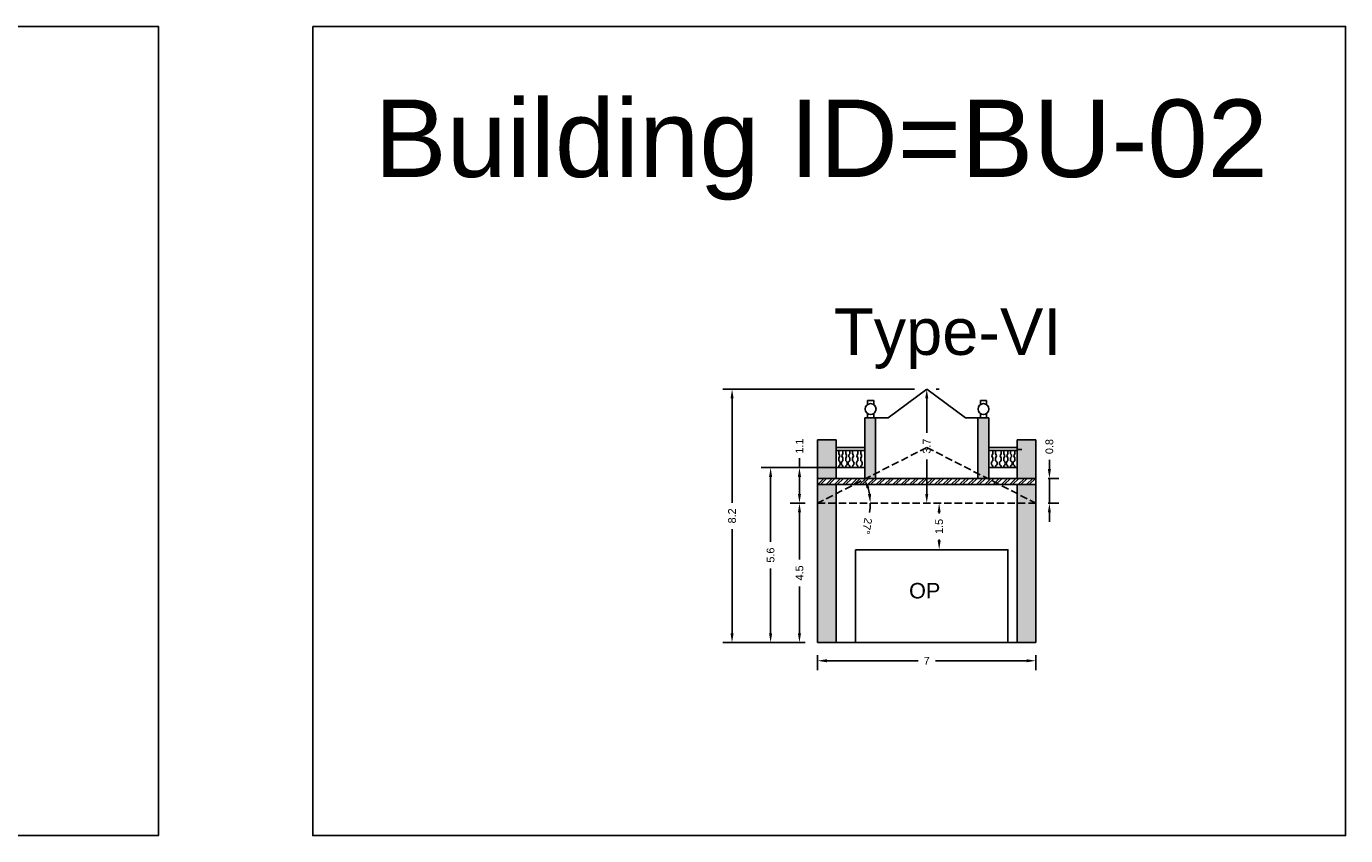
# Model space of a CAD drawing. Header units: metres. Extents: x 3416649 to 3417093, y -6712874 to -6712690.
# Tile 12 of 45: x 3416686 to 3416728, y -6712716 to -6712690. Entities that reach past the tile are written whole.
import ezdxf

# ---------------------------------------------------------------- set-up
doc = ezdxf.new("R2010")
doc.units = ezdxf.units.M
doc.linetypes.add('ACAD_ISO02W100', pattern=[15, 12, -3])
doc.layers.add('Dotted', color=7, linetype='ACAD_ISO02W100', plot=False)
doc.styles.get("Standard").update_dxf_attribs({"font": 'arial.ttf'})
doc.dimstyles.new('ISO-25', dxfattribs={"dimtxt": 0.25, "dimasz": 0.3, "dimexe": 0.3, "dimexo": 0.4, "dimgap": 0.2, "dimtad": 0, "dimdec": 1, "dimdsep": 46, "dimtxsty": 'Standard', "dimcen": 2.5, "dimadec": 0, "dimazin": 0, "dimtfac": 1, "dimtdec": 1, "dimtmove": 0, "dimatfit": 3, "dimfxl": 1, "dimarcsym": 0})

# ---------------------------------------------------------------- blocks, each defined once
blk = doc.blocks.new('*D10')
at = {"color": 0, "lineweight": -2, "transparency": 16777216}
for p, q in [((3416710.851, -6712705.469), (3416710.364, -6712705.469)), ((3416710.664, -6712705.769), (3416710.664, -6712707.286)), ((3416710.664, -6712709.669), (3416710.664, -6712708.153)), ((3416710.851, -6712709.969), (3416710.364, -6712709.969))]:
    blk.add_line(p, q, dxfattribs=at)
at = {"color": 0, "transparency": 16777216}
for points in [[(3416710.614, -6712705.769), (3416710.714, -6712705.769), (3416710.664, -6712705.469)], [(3416710.614, -6712709.669), (3416710.714, -6712709.669), (3416710.664, -6712709.969)]]:
    blk.add_solid(points, dxfattribs=at)
at = {"layer": 'Defpoints', "color": 0, "transparency": 16777216}
for p in [(3416710.664, -6712705.469), (3416711.251, -6712705.469), (3416711.251, -6712709.969)]:
    blk.add_point(p, dxfattribs=at)
at = {"color": 0, "transparency": 16777216, "insert": (3416710.664, -6712707.719), "char_height": 0.25, "attachment_point": 5, "rotation": 90}
blk.add_mtext('4.5', dxfattribs=at)
blk = doc.blocks.new('*D11')
at = {"color": 0, "lineweight": -2, "transparency": 16777216}
for p, q in [((3416711.251, -6712710.369), (3416711.251, -6712710.853)), ((3416711.551, -6712710.553), (3416714.49, -6712710.553)), ((3416717.991, -6712710.553), (3416715.052, -6712710.553)), ((3416718.291, -6712710.369), (3416718.291, -6712710.853))]:
    blk.add_line(p, q, dxfattribs=at)
at = {"color": 0, "transparency": 16777216}
for points in [[(3416711.551, -6712710.503), (3416711.551, -6712710.603), (3416711.251, -6712710.553)], [(3416717.991, -6712710.503), (3416717.991, -6712710.603), (3416718.291, -6712710.553)]]:
    blk.add_solid(points, dxfattribs=at)
at = {"layer": 'Defpoints', "color": 0, "transparency": 16777216}
for p in [(3416711.251, -6712709.969), (3416718.291, -6712709.969), (3416718.291, -6712710.553)]:
    blk.add_point(p, dxfattribs=at)
at = {"color": 0, "transparency": 16777216, "insert": (3416714.771, -6712710.553), "char_height": 0.25, "attachment_point": 5}
blk.add_mtext('7', dxfattribs=at)
blk = doc.blocks.new('*D12')
at = {"color": 0, "lineweight": -2, "transparency": 16777216}
for p, q in [((3416711.884, -6712704.319), (3416710.364, -6712704.319)), ((3416710.664, -6712704.319), (3416710.664, -6712704.019)), ((3416710.664, -6712705.169), (3416710.664, -6712704.619)), ((3416710.851, -6712705.469), (3416710.364, -6712705.469))]:
    blk.add_line(p, q, dxfattribs=at)
at = {"color": 0, "transparency": 16777216}
for points in [[(3416710.614, -6712704.619), (3416710.714, -6712704.619), (3416710.664, -6712704.319)], [(3416710.614, -6712705.169), (3416710.714, -6712705.169), (3416710.664, -6712705.469)]]:
    blk.add_solid(points, dxfattribs=at)
at = {"layer": 'Defpoints', "color": 0, "transparency": 16777216}
for p in [(3416710.664, -6712704.319), (3416712.284, -6712704.319), (3416711.251, -6712705.469)]:
    blk.add_point(p, dxfattribs=at)
at = {"color": 0, "transparency": 16777216, "insert": (3416710.664, -6712703.627), "char_height": 0.25, "attachment_point": 5, "rotation": 90}
blk.add_mtext('1.1', dxfattribs=at)
blk = doc.blocks.new('*D13')
at = {"color": 0, "lineweight": -2, "transparency": 16777216}
for p, q in [((3416714.771, -6712702.089), (3416714.771, -6712703.202)), ((3416715.171, -6712701.789), (3416715.071, -6712701.789)), ((3416714.771, -6712705.169), (3416714.771, -6712704.057)), ((3416715.171, -6712705.469), (3416715.071, -6712705.469))]:
    blk.add_line(p, q, dxfattribs=at)
at = {"color": 0, "transparency": 16777216}
for points in [[(3416714.721, -6712702.089), (3416714.821, -6712702.089), (3416714.771, -6712701.789)], [(3416714.721, -6712705.169), (3416714.821, -6712705.169), (3416714.771, -6712705.469)]]:
    blk.add_solid(points, dxfattribs=at)
at = {"layer": 'Defpoints', "color": 0, "transparency": 16777216}
for p in [(3416714.771, -6712701.789), (3416714.771, -6712705.469), (3416714.771, -6712705.469)]:
    blk.add_point(p, dxfattribs=at)
at = {"color": 0, "transparency": 16777216, "insert": (3416714.771, -6712703.629), "char_height": 0.25, "attachment_point": 5, "rotation": 90}
blk.add_mtext('3.7', dxfattribs=at)
blk = doc.blocks.new('*D14')
at = {"color": 0, "lineweight": -2, "transparency": 16777216}
for p, q in [((3416715.331, -6712705.469), (3416715.471, -6712705.469)), ((3416715.171, -6712705.769), (3416715.171, -6712705.802)), ((3416715.171, -6712706.669), (3416715.171, -6712706.636)), ((3416715.331, -6712706.969), (3416715.471, -6712706.969))]:
    blk.add_line(p, q, dxfattribs=at)
at = {"color": 0, "transparency": 16777216}
for points in [[(3416715.121, -6712705.769), (3416715.221, -6712705.769), (3416715.171, -6712705.469)], [(3416715.121, -6712706.669), (3416715.221, -6712706.669), (3416715.171, -6712706.969)]]:
    blk.add_solid(points, dxfattribs=at)
at = {"layer": 'Defpoints', "color": 0, "transparency": 16777216}
for p in [(3416714.931, -6712705.469), (3416715.171, -6712705.469), (3416714.931, -6712706.969)]:
    blk.add_point(p, dxfattribs=at)
at = {"color": 0, "transparency": 16777216, "insert": (3416715.171, -6712706.219), "char_height": 0.25, "attachment_point": 5, "rotation": 90}
blk.add_mtext('1.5', dxfattribs=at)
blk = doc.blocks.new('*D15')
at = {"color": 0, "lineweight": -2, "transparency": 16777216}
for p, q in [((3416718.728, -6712704.369), (3416718.728, -6712704.069)), ((3416718.691, -6712704.669), (3416719.028, -6712704.669)), ((3416718.728, -6712705.469), (3416718.728, -6712704.669)), ((3416718.691, -6712705.469), (3416719.028, -6712705.469)), ((3416718.728, -6712705.769), (3416718.728, -6712706.069))]:
    blk.add_line(p, q, dxfattribs=at)
at = {"color": 0, "transparency": 16777216}
for points in [[(3416718.678, -6712704.369), (3416718.778, -6712704.369), (3416718.728, -6712704.669)], [(3416718.678, -6712705.769), (3416718.778, -6712705.769), (3416718.728, -6712705.469)]]:
    blk.add_solid(points, dxfattribs=at)
at = {"layer": 'Defpoints', "color": 0, "transparency": 16777216}
for p in [(3416718.291, -6712704.669), (3416718.728, -6712704.669), (3416718.291, -6712705.469)]:
    blk.add_point(p, dxfattribs=at)
at = {"color": 0, "transparency": 16777216, "insert": (3416718.728, -6712703.641), "char_height": 0.25, "attachment_point": 5, "rotation": 90}
blk.add_mtext('0.8', dxfattribs=at)
blk = doc.blocks.new('*D16')
at = {"color": 0, "lineweight": -2, "transparency": 16777216}
for p, q in [((3416711.665, -6712704.319), (3416709.433, -6712704.319)), ((3416709.733, -6712704.619), (3416709.733, -6712706.717)), ((3416709.733, -6712709.669), (3416709.733, -6712707.572)), ((3416710.851, -6712709.969), (3416709.433, -6712709.969))]:
    blk.add_line(p, q, dxfattribs=at)
at = {"color": 0, "transparency": 16777216}
for points in [[(3416709.683, -6712704.619), (3416709.783, -6712704.619), (3416709.733, -6712704.319)], [(3416709.683, -6712709.669), (3416709.783, -6712709.669), (3416709.733, -6712709.969)]]:
    blk.add_solid(points, dxfattribs=at)
at = {"layer": 'Defpoints', "color": 0, "transparency": 16777216}
for p in [(3416709.733, -6712704.319), (3416712.065, -6712704.319), (3416711.251, -6712709.969)]:
    blk.add_point(p, dxfattribs=at)
at = {"color": 0, "transparency": 16777216, "insert": (3416709.733, -6712707.144), "char_height": 0.25, "attachment_point": 5, "rotation": 90}
blk.add_mtext('5.6', dxfattribs=at)
blk = doc.blocks.new('*D17')
at = {"color": 0, "lineweight": -2, "transparency": 16777216}
for p, q in [((3416714.371, -6712701.789), (3416708.19, -6712701.789)), ((3416708.49, -6712702.089), (3416708.49, -6712705.453)), ((3416708.49, -6712709.669), (3416708.49, -6712706.306)), ((3416710.851, -6712709.969), (3416708.19, -6712709.969))]:
    blk.add_line(p, q, dxfattribs=at)
at = {"color": 0, "transparency": 16777216}
for points in [[(3416708.44, -6712702.089), (3416708.54, -6712702.089), (3416708.49, -6712701.789)], [(3416708.44, -6712709.669), (3416708.54, -6712709.669), (3416708.49, -6712709.969)]]:
    blk.add_solid(points, dxfattribs=at)
at = {"layer": 'Defpoints', "color": 0, "transparency": 16777216}
for p in [(3416708.49, -6712701.789), (3416714.771, -6712701.789), (3416711.251, -6712709.969)]:
    blk.add_point(p, dxfattribs=at)
at = {"color": 0, "transparency": 16777216, "insert": (3416708.49, -6712705.879), "char_height": 0.25, "attachment_point": 5, "rotation": 90}
blk.add_mtext('8.2', dxfattribs=at)
blk = doc.blocks.new('*D18')
at = {"color": 0, "lineweight": -2, "transparency": 16777216}
for start, end in [(10.1313, 16.9523), (349.8687, 0)]:
    blk.add_arc((3416711.251, -6712705.469), 1.699, start, end, dxfattribs=at)
at = {"color": 0, "transparency": 16777216}
for points in [[(3416712.83, -6712704.992), (3416712.923, -6712704.955), (3416712.764, -6712704.696)], [(3416712.974, -6712705.166), (3416712.874, -6712705.175), (3416712.95, -6712705.469)]]:
    blk.add_solid(points, dxfattribs=at)
at = {"layer": 'Defpoints', "color": 0, "transparency": 16777216}
for p in [(3416714.771, -6712703.669), (3416712.867, -6712704.943), (3416711.251, -6712705.469), (3416711.251, -6712705.469), (3416718.291, -6712705.469)]:
    blk.add_point(p, dxfattribs=at)
at = {"color": 0, "transparency": 16777216, "insert": (3416712.845, -6712706.208), "char_height": 0.25, "attachment_point": 5, "rotation": 259.8687}
blk.add_mtext('27°', dxfattribs=at)

msp = doc.modelspace()

# ---------------------------------------------------------------- hatches: boundary and pattern name
h = msp.add_hatch(color=256)
h.dxf.hatch_style = 1
h.paths.add_polyline_path([(3416711.251, -6712703.419), (3416711.851, -6712703.419), (3416711.851, -6712704.669), (3416711.251, -6712704.669)])
h.paths.add_polyline_path([(3416711.251, -6712704.869), (3416711.851, -6712704.869), (3416711.851, -6712705.162), (3416711.251, -6712705.469)])
h.paths.add_polyline_path([(3416711.851, -6712705.162), (3416711.851, -6712705.469), (3416711.251, -6712705.469)], flags=17)
h.paths.add_polyline_path([(3416711.251, -6712705.469), (3416711.851, -6712705.469), (3416711.851, -6712709.969), (3416711.251, -6712709.969)])
h.paths.add_polyline_path([(3416712.771, -6712702.709), (3416713.121, -6712702.709), (3416713.121, -6712704.513), (3416712.816, -6712704.669), (3416712.771, -6712704.669)])
h.paths.add_polyline_path([(3416713.121, -6712704.513), (3416713.121, -6712704.669), (3416712.816, -6712704.669)], flags=17)
h = msp.add_hatch(color=256)
h.dxf.hatch_style = 1
h.paths.add_polyline_path([(3416718.291, -6712703.419), (3416717.691, -6712703.419), (3416717.691, -6712704.669), (3416718.291, -6712704.669)])
h.paths.add_polyline_path([(3416718.291, -6712704.869), (3416717.691, -6712704.869), (3416717.691, -6712705.162), (3416718.291, -6712705.469)])
h.paths.add_polyline_path([(3416717.691, -6712705.162), (3416717.691, -6712705.469), (3416718.291, -6712705.469)], flags=17)
h.paths.add_polyline_path([(3416718.291, -6712705.469), (3416717.691, -6712705.469), (3416717.691, -6712709.969), (3416718.291, -6712709.969)])
h.paths.add_polyline_path([(3416716.771, -6712702.709), (3416716.421, -6712702.709), (3416716.421, -6712704.513), (3416716.727, -6712704.669), (3416716.771, -6712704.669)])
h.paths.add_polyline_path([(3416716.421, -6712704.513), (3416716.421, -6712704.669), (3416716.727, -6712704.669)], flags=17)
h = msp.add_hatch()
h.set_pattern_fill('ANGLE', color=256)
h.set_pattern_definition([(0, (0, 0), (0, 6.985), [5.08, -1.905]), (90, (0, 0), (-6.985, 4e-16), [5.08, -1.905])])
h.paths.add_polyline_path([(3416718.291, -6712703.419), (3416717.691, -6712703.419), (3416717.691, -6712704.669), (3416718.291, -6712704.669)])
h = msp.add_hatch()
h.set_pattern_fill('ANSI32', color=256, scale=0.02)
h.set_pattern_definition([(45, (0, 0), (-0.134703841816, 0.134703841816), []), (45, (0.0898, 0), (-0.134703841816, 0.134703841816), [])])
h.paths.add_polyline_path([(3416716.727, -6712704.669), (3416712.816, -6712704.669), (3416712.425, -6712704.869), (3416717.118, -6712704.869)])
h.paths.add_polyline_path([(3416718.291, -6712704.669), (3416716.727, -6712704.669), (3416717.118, -6712704.869), (3416718.291, -6712704.869)])
h.paths.add_polyline_path([(3416712.816, -6712704.669), (3416711.251, -6712704.669), (3416711.251, -6712704.869), (3416712.425, -6712704.869)])

# ---------------------------------------------------------------- linework, layer by layer
for points in [[(3416649.386, -6712690.082), (3416689.983, -6712690.082), (3416689.983, -6712716.196), (3416649.386, -6712716.196)], [(3416694.961, -6712690.082), (3416728.285, -6712690.082), (3416728.285, -6712716.196), (3416694.961, -6712716.196)], [(3416712.471, -6712706.969), (3416717.391, -6712706.969), (3416717.391, -6712709.969), (3416712.471, -6712709.969)]]:
    msp.add_lwpolyline(points, close=True)
for points in [[(3416712.86, -6712702.287), (3416712.86, -6712702.153)], [(3416713.06, -6712702.153), (3416712.86, -6712702.153)], [(3416713.06, -6712702.287), (3416713.06, -6712702.153)], [(3416713.521, -6712702.709), (3416714.771, -6712701.789)], [(3416716.021, -6712702.709), (3416714.771, -6712701.789)], [(3416716.501, -6712702.287), (3416716.501, -6712702.153)], [(3416716.701, -6712702.153), (3416716.501, -6712702.153)], [(3416716.701, -6712702.287), (3416716.701, -6712702.153)], [(3416712.86, -6712702.709), (3416712.86, -6712702.575)], [(3416713.06, -6712702.709), (3416713.06, -6712702.575)], [(3416716.501, -6712702.709), (3416716.501, -6712702.575)], [(3416716.701, -6712702.709), (3416716.701, -6712702.575)], [(3416712.771, -6712702.709), (3416713.521, -6712702.709)], [(3416712.771, -6712703.669), (3416712.771, -6712702.709)], [(3416712.771, -6712702.709), (3416713.21, -6712702.709)], [(3416713.121, -6712704.669), (3416713.121, -6712702.709)], [(3416716.021, -6712702.709), (3416716.771, -6712702.709)], [(3416716.351, -6712702.709), (3416716.771, -6712702.709)], [(3416716.421, -6712704.669), (3416716.421, -6712702.709)], [(3416716.771, -6712704.669), (3416716.771, -6712702.709)], [(3416711.251, -6712703.419), (3416711.251, -6712709.969)], [(3416711.251, -6712703.419), (3416711.851, -6712703.419)], [(3416711.851, -6712703.419), (3416711.851, -6712704.669)], [(3416717.691, -6712703.419), (3416717.691, -6712704.669)], [(3416717.691, -6712703.419), (3416718.291, -6712703.419)], [(3416718.291, -6712703.419), (3416718.291, -6712709.969)], [(3416711.851, -6712703.669), (3416712.771, -6712703.669)], [(3416711.851, -6712703.769), (3416712.771, -6712703.769)], [(3416712.771, -6712703.669), (3416712.771, -6712704.669)], [(3416716.771, -6712703.669), (3416717.691, -6712703.669)], [(3416716.771, -6712703.769), (3416717.691, -6712703.769)], [(3416711.851, -6712704.319), (3416712.771, -6712704.319)], [(3416716.771, -6712704.319), (3416717.691, -6712704.319)], [(3416711.251, -6712704.669), (3416718.291, -6712704.669)], [(3416711.251, -6712704.869), (3416718.291, -6712704.869)], [(3416711.851, -6712704.869), (3416711.851, -6712709.969)], [(3416717.691, -6712704.869), (3416717.691, -6712709.969)], [(3416712.471, -6712706.969), (3416712.471, -6712709.969)], [(3416712.471, -6712706.969), (3416717.391, -6712706.969)], [(3416717.391, -6712706.969), (3416717.391, -6712709.969)], [(3416711.251, -6712709.969), (3416718.291, -6712709.969)]]:
    msp.add_lwpolyline(points)
for points in [[(3416711.932, -6712704.319), (3416711.932, -6712704.267, 0.59952), (3416711.932, -6712704.099), (3416711.932, -6712704.002, 0.504557), (3416711.932, -6712703.88), (3416711.932, -6712703.769)], [(3416712.065, -6712703.769), (3416712.065, -6712703.88, 0.504557), (3416712.065, -6712704.002), (3416712.065, -6712704.099, 0.59952), (3416712.065, -6712704.267), (3416712.065, -6712704.319)], [(3416712.155, -6712704.319), (3416712.155, -6712704.267, 0.59952), (3416712.155, -6712704.099), (3416712.155, -6712704.002, 0.504557), (3416712.155, -6712703.88), (3416712.155, -6712703.769)], [(3416712.284, -6712703.769), (3416712.284, -6712703.88, 0.504557), (3416712.284, -6712704.002), (3416712.284, -6712704.099, 0.59952), (3416712.284, -6712704.267), (3416712.284, -6712704.319)], [(3416712.374, -6712704.319), (3416712.374, -6712704.267, 0.59952), (3416712.374, -6712704.099), (3416712.374, -6712704.002, 0.504557), (3416712.374, -6712703.88), (3416712.374, -6712703.769)], [(3416712.55, -6712703.769), (3416712.55, -6712703.88, 0.504557), (3416712.55, -6712704.002), (3416712.55, -6712704.099, 0.59952), (3416712.55, -6712704.267), (3416712.55, -6712704.319)], [(3416712.64, -6712704.319), (3416712.64, -6712704.267, 0.59952), (3416712.64, -6712704.099), (3416712.64, -6712704.002, 0.504557), (3416712.64, -6712703.88), (3416712.64, -6712703.769)], [(3416716.903, -6712704.319), (3416716.903, -6712704.267, -0.59952), (3416716.903, -6712704.099), (3416716.903, -6712704.002, -0.504557), (3416716.903, -6712703.88), (3416716.903, -6712703.769)], [(3416716.993, -6712703.769), (3416716.993, -6712703.88, -0.504557), (3416716.993, -6712704.002), (3416716.993, -6712704.099, -0.59952), (3416716.993, -6712704.267), (3416716.993, -6712704.319)], [(3416717.168, -6712704.319), (3416717.168, -6712704.267, -0.59952), (3416717.168, -6712704.099), (3416717.168, -6712704.002, -0.504557), (3416717.168, -6712703.88), (3416717.168, -6712703.769)], [(3416717.258, -6712703.769), (3416717.258, -6712703.88, -0.504557), (3416717.258, -6712704.002), (3416717.258, -6712704.099, -0.59952), (3416717.258, -6712704.267), (3416717.258, -6712704.319)], [(3416717.388, -6712704.319), (3416717.388, -6712704.267, -0.59952), (3416717.388, -6712704.099), (3416717.388, -6712704.002, -0.504557), (3416717.388, -6712703.88), (3416717.388, -6712703.769)], [(3416717.478, -6712703.769), (3416717.478, -6712703.88, -0.504557), (3416717.478, -6712704.002), (3416717.478, -6712704.099, -0.59952), (3416717.478, -6712704.267), (3416717.478, -6712704.319)], [(3416717.611, -6712704.319), (3416717.611, -6712704.267, -0.59952), (3416717.611, -6712704.099), (3416717.611, -6712704.002, -0.504557), (3416717.611, -6712703.88), (3416717.611, -6712703.769)]]:
    msp.add_lwpolyline(points, format="xyb")
for centre in [(3416712.96, -6712702.431), (3416716.601, -6712702.431)]:
    msp.add_circle(centre, 0.176)
at = {"layer": 'Dotted', "ltscale": 0.02}
for points in [[(3416714.771, -6712703.669), (3416711.251, -6712705.469)], [(3416714.771, -6712703.669), (3416718.291, -6712705.469)], [(3416711.251, -6712705.469), (3416718.291, -6712705.469)]]:
    msp.add_lwpolyline(points, dxfattribs=at)

# ---------------------------------------------------------------- texts
at = {"attachment_point": 1}
for s, width, heights, insert, char_height in [('Building ID=BU-02', 67.86454, [0.517], (3416696.95, -6712692.443), 2.5), ('Type-VI', 9.99112, [0.517], (3416711.779, -6712699.183), 1.5), ('OP', 1.17554, [0], (3416714.201, -6712708.042), 0.5)]:
    msp.add_mtext_dynamic_manual_height_columns(s, width=width, gutter_width=12.5, heights=heights, dxfattribs=dict(at, insert=insert, char_height=char_height))

# ---------------------------------------------------------------- dimensions: what is measured, and where the dimension line sits
for base, p1, p2, picture, middle in [((3416708.49, -6712701.789), (3416711.251, -6712709.969), (3416714.771, -6712701.789), '*D17', (3416708.49, -6712705.879)), ((3416714.771, -6712705.469), (3416714.771, -6712701.789), (3416714.771, -6712705.469), '*D13', (3416714.771, -6712703.629)), ((3416710.66386599, -6712704.31908321), (3416711.251390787, -6712705.469083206), (3416712.28438633, -6712704.319083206), '*D12', (3416710.663865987, -6712703.627405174)), ((3416718.728, -6712704.669), (3416718.291, -6712705.469), (3416718.291, -6712704.669), '*D15', (3416718.728, -6712703.641)), ((3416709.733422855, -6712704.31908321), (3416711.251390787, -6712709.969083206), (3416712.064943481, -6712704.319083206), '*D16', (3416709.733422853, -6712707.144083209)), ((3416710.664, -6712705.469), (3416711.251, -6712709.969), (3416711.251, -6712705.469), '*D10', (3416710.664, -6712707.719))]:
    dim = msp.add_linear_dim(base=base, p1=p1, p2=p2, angle=90, dimstyle='ISO-25')
    dim.commit()
    dim.dimension.update_dxf_attribs({"geometry": picture, "text_midpoint": middle})
dim = msp.add_angular_dim_2l(base=(3416712.867, -6712704.943), line1=((3416711.251, -6712705.469), (3416718.291, -6712705.469)), line2=((3416714.771, -6712703.669), (3416711.251, -6712705.469)), dimstyle='ISO-25')
dim.commit()
dim.dimension.update_dxf_attribs({"geometry": '*D18', "text_midpoint": (3416712.845, -6712706.208)})
dim = msp.add_linear_dim(base=(3416715.171, -6712705.469), p1=(3416714.931, -6712706.969), p2=(3416714.931, -6712705.469), angle=90, dimstyle='ISO-25')
dim.commit()
dim.dimension.update_dxf_attribs({"geometry": '*D14', "text_midpoint": (3416715.171, -6712706.219), "dimtype": 160})
dim = msp.add_linear_dim(base=(3416718.291, -6712710.553), p1=(3416711.251, -6712709.969), p2=(3416718.291, -6712709.969), dimstyle='ISO-25')
dim.commit()
dim.dimension.update_dxf_attribs({"geometry": '*D11', "text_midpoint": (3416714.771, -6712710.553)})

doc.saveas('drawing.dxf')
